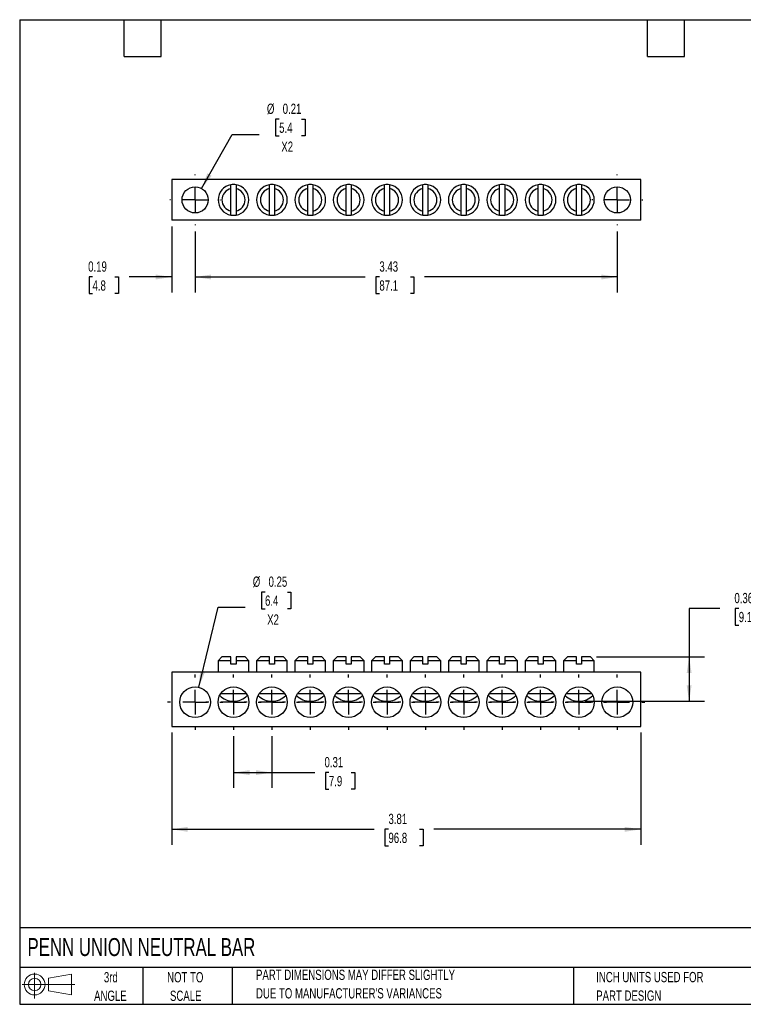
# Model space of a CAD drawing. Header units: inches. Extents: x 0.2 to 10.8, y 0.2 to 8.2.
# Tile 1 of 3: x 0.2 to 6.1, y 0.2 to 8.2. Entities that reach past the tile are written whole.
import ezdxf

# ---------------------------------------------------------------- set-up
doc = ezdxf.new("R2010")
doc.units = ezdxf.units.IN
doc.header["$MEASUREMENT"] = 0
doc.linetypes.add('CENTERX2', pattern=[0.8, 0.5, -0.1, 0.1, -0.1])
doc.layers.add('CENTER', color=40, linetype='CENTERX2')
doc.layers.add('SLD-DEFPOINTS', color=7, linetype='Continuous')
doc.layers.add('DIMENSIONS', color=140, linetype='Continuous', lineweight=25)
doc.layers.add('TEXT', color=140, linetype='Continuous', lineweight=25)
doc.styles.add('SLDTEXTSTYLE0', font='TXT', dxfattribs={"width": 0.7})
doc.dimstyles.new('SLDDIMSTYLE0', dxfattribs={"dimtxt": 0.084961, "dimasz": 0.13, "dimexe": 0, "dimexo": 0.0625, "dimgap": 0.02124, "dimtad": 0, "dimtih": 1, "dimtoh": 1, "dimrnd": 1e-09, "dimdsep": 46, "dimtxsty": 'SLDTEXTSTYLE0', "dimsah": 1, "dimcen": 0.09, "dimadec": 0, "dimazin": 2, "dimtfac": 1, "dimtofl": 0, "dimtmove": 0, "dimatfit": 3, "dimfxl": 0, "dimfrac": 2, "dimtolj": 1, "dimtzin": 12, "dimarcsym": 0})
doc.dimstyles.new('SLDDIMSTYLE1', dxfattribs={"dimtxt": 0.084961, "dimasz": 0.13, "dimexe": 0, "dimexo": 0.0625, "dimgap": 0.02124, "dimtad": 0, "dimtih": 1, "dimtoh": 1, "dimrnd": 1e-09, "dimzin": 12, "dimdsep": 46, "dimtxsty": 'SLDTEXTSTYLE0', "dimsah": 1, "dimcen": 0.09, "dimadec": 0, "dimazin": 3, "dimtfac": 1, "dimtofl": 0, "dimtmove": 0, "dimatfit": 3, "dimfxl": 0, "dimfrac": 2, "dimtolj": 1, "dimtzin": 12, "dimarcsym": 0})
doc.dimstyles.new('SLDDIMSTYLE2', dxfattribs={"dimtxt": 0.084961, "dimasz": 0.13, "dimexe": 0, "dimexo": 0.0625, "dimgap": 0.02124, "dimtad": 0, "dimtih": 1, "dimtoh": 1, "dimrnd": 1e-09, "dimdsep": 46, "dimtxsty": 'SLDTEXTSTYLE0', "dimsah": 1, "dimcen": 0, "dimadec": 0, "dimazin": 2, "dimtfac": 1, "dimtofl": 0, "dimtmove": 0, "dimatfit": 3, "dimfxl": 0, "dimfrac": 2, "dimtolj": 1, "dimtzin": 12, "dimarcsym": 0})
doc.dimstyles.new('SLDDIMSTYLE3', dxfattribs={"dimtxt": 0.084961, "dimasz": 0.13, "dimexe": 0, "dimexo": 0.0625, "dimgap": 0.02124, "dimtad": 0, "dimtih": 1, "dimtoh": 1, "dimrnd": 1e-09, "dimdsep": 46, "dimtxsty": 'SLDTEXTSTYLE0', "dimsah": 1, "dimcen": 0.09, "dimadec": 0, "dimazin": 2, "dimtfac": 1, "dimtmove": 0, "dimatfit": 0, "dimfxl": 0, "dimfrac": 2, "dimtolj": 1, "dimtzin": 12, "dimarcsym": 0})

# ---------------------------------------------------------------- blocks, each defined once
blk = doc.blocks.new('Block11')
at = {"color": 7, "linetype": 'Continuous', "lineweight": 18}
for p, q in [((0.1019, 0.2091), (0.1019, 0)), ((0.2157, 0.1641), (0.4006, 0.1981)), ((0.2157, 0.0628), (0.2157, 0.1641)), ((0.4006, 0.1981), (0.4006, 0.0288)), ((0, 0.1135), (0.4281, 0.1135)), ((0.2157, 0.0628), (0.4006, 0.0288))]:
    blk.add_line(p, q, dxfattribs=at)
for radius in [0.0846, 0.0506]:
    blk.add_circle((0.1019, 0.1135), radius, dxfattribs=at)
blk = doc.blocks.new('Block12')
at = {"layer": 'SLD-DEFPOINTS'}
blk.add_blockref('Block11', (0, 0), dxfattribs=at)
blk = doc.blocks.new('_D')
at = {"layer": 'DIMENSIONS'}
for p, q in [((1.9871, 2.4295), (1.9871, 2.0077)), ((2.2989, 2.4295), (2.2989, 2.0077)), ((1.9871, 2.1327), (2.2989, 2.1327)), ((2.2989, 2.1327), (2.6469, 2.1327)), ((2.762, 2.1327), (2.7335, 2.1327)), ((2.7335, 2.1327), (2.7335, 1.9977)), ((2.9438, 2.1327), (2.9723, 2.1327)), ((2.9723, 2.1327), (2.9723, 1.9977)), ((2.7335, 1.9977), (2.762, 1.9977)), ((2.9723, 1.9977), (2.9438, 1.9977))]:
    blk.add_line(p, q, dxfattribs=at)
for points in [[(1.9871, 2.1327), (2.1171, 2.1127), (2.1171, 2.1527)], [(2.2989, 2.1327), (2.1689, 2.1527), (2.1689, 2.1127)]]:
    blk.add_solid(points, dxfattribs=at)
at = {"layer": 'DIMENSIONS', "char_height": 0.08333, "attachment_point": 1, "style": 'SLDTEXTSTYLE0'}
for s, insert in [('0.31', (2.7267, 2.2592)), ('7.9', (2.762, 2.1051))]:
    blk.add_mtext(s, dxfattribs=dict(at, insert=insert))
blk = doc.blocks.new('_D_1')
at = {"layer": 'DIMENSIONS'}
for p, q in [((1.4851, 2.4577), (1.4851, 1.5467)), ((5.2953, 2.4577), (5.2953, 1.5467)), ((1.4851, 1.6717), (3.1309, 1.6717)), ((3.2461, 1.6717), (3.2175, 1.6717)), ((3.2175, 1.6717), (3.2175, 1.5367)), ((3.4985, 1.6717), (3.5271, 1.6717)), ((3.5271, 1.6717), (3.5271, 1.5367)), ((5.2953, 1.6717), (3.6136, 1.6717)), ((3.2175, 1.5367), (3.2461, 1.5367)), ((3.5271, 1.5367), (3.4985, 1.5367))]:
    blk.add_line(p, q, dxfattribs=at)
for points in [[(1.4851, 1.6717), (1.6151, 1.6517), (1.6151, 1.6917)], [(5.2953, 1.6717), (5.1653, 1.6917), (5.1653, 1.6517)]]:
    blk.add_solid(points, dxfattribs=at)
at = {"layer": 'DIMENSIONS', "char_height": 0.08333, "attachment_point": 1, "style": 'SLDTEXTSTYLE0'}
for s, insert in [('3.81', (3.2461, 1.7981)), ('96.8', (3.2461, 1.6441))]:
    blk.add_mtext(s, dxfattribs=dict(at, insert=insert))
blk = doc.blocks.new('_D_2')
at = {"layer": 'DIMENSIONS'}
for p, q in [((2.2431, 3.5991), (2.2146, 3.5991)), ((2.2146, 3.5991), (2.2146, 3.4641)), ((2.4249, 3.5991), (2.4535, 3.5991)), ((2.4535, 3.5991), (2.4535, 3.4641)), ((1.7047, 2.826), (1.8624, 3.4757)), ((1.8624, 3.4757), (2.0812, 3.4757)), ((2.2146, 3.4641), (2.2431, 3.4641)), ((2.4535, 3.4641), (2.4249, 3.4641))]:
    blk.add_line(p, q, dxfattribs=at)
blk.add_solid([(1.7047, 2.826), (1.7548, 2.9476), (1.716, 2.957)], dxfattribs=at)
at = {"layer": 'DIMENSIONS', "char_height": 0.08333, "attachment_point": 1, "style": 'SLDTEXTSTYLE0'}
for s, insert in [('%%c', (2.1437, 3.7255)), ('0.25', (2.2719, 3.7255)), ('6.4', (2.2431, 3.5715)), ('X2', (2.2607, 3.4174))]:
    blk.add_mtext(s, dxfattribs=dict(at, insert=insert))
blk = doc.blocks.new('_D_3')
at = {"layer": 'DIMENSIONS'}
for p, q in [((5.939, 3.4661), (5.689, 3.4661)), ((5.689, 3.4661), (5.689, 3.0724)), ((6.0922, 3.4661), (6.0636, 3.4661)), ((6.0636, 3.4661), (6.0636, 3.3311)), ((6.274, 3.4661), (6.3025, 3.4661)), ((6.3025, 3.4661), (6.3025, 3.3311)), ((6.0636, 3.3311), (6.0922, 3.3311)), ((6.3025, 3.3311), (6.274, 3.3311)), ((4.9371, 3.0724), (5.814, 3.0724)), ((5.689, 3.0724), (5.689, 2.7124)), ((4.8434, 2.7124), (5.814, 2.7124))]:
    blk.add_line(p, q, dxfattribs=at)
for points in [[(5.689, 3.0724), (5.669, 2.9424), (5.709, 2.9424)], [(5.689, 2.7124), (5.709, 2.8424), (5.669, 2.8424)]]:
    blk.add_solid(points, dxfattribs=at)
at = {"layer": 'DIMENSIONS', "char_height": 0.08333, "attachment_point": 1, "style": 'SLDTEXTSTYLE0'}
for s, insert in [('0.36', (6.0568, 3.5926)), ('9.1', (6.0922, 3.4385))]:
    blk.add_mtext(s, dxfattribs=dict(at, insert=insert))
blk = doc.blocks.new('SW_CENTERMARKSYMBOL_0')
at = {"layer": 'CENTER', "color": 0}
for p, q in [((0, 0.2), (0, 0.225)), ((0, 0), (0, 0.1)), ((-0.2, 0), (-0.225, 0)), ((0, 0), (-0.1, 0)), ((0, 0), (0, -0.1)), ((0, 0), (0.1, 0)), ((0.2, 0), (0.225, 0)), ((0, -0.2), (0, -0.225))]:
    blk.add_line(p, q, dxfattribs=at)
blk = doc.blocks.new('SW_CENTERMARKSYMBOL_1')
at = {"layer": 'CENTER', "color": 0}
for p, q in [((0, 0.2), (0, 0.225)), ((0, 0), (0, 0.1)), ((-0.2, 0), (-0.225, 0)), ((0, 0), (-0.1, 0)), ((0, 0), (0, -0.1)), ((0, 0), (0.1, 0)), ((0.2, 0), (0.225, 0)), ((0, -0.2), (0, -0.225))]:
    blk.add_line(p, q, dxfattribs=at)
blk = doc.blocks.new('SW_CENTERMARKSYMBOL_2')
at = {"layer": 'CENTER', "color": 0}
for p, q in [((0, 0.2), (0, 0.225)), ((0, 0), (0, 0.1)), ((-0.2, 0), (-0.225, 0)), ((0, 0), (-0.1, 0)), ((0, 0), (0, -0.1)), ((0, 0), (0.1, 0)), ((0.2, 0), (0.225, 0)), ((0, -0.2), (0, -0.225))]:
    blk.add_line(p, q, dxfattribs=at)
blk = doc.blocks.new('SW_CENTERMARKSYMBOL_3')
at = {"layer": 'CENTER', "color": 0}
for p, q in [((0, 0.2), (0, 0.225)), ((0, 0), (0, 0.1)), ((-0.2, 0), (-0.225, 0)), ((0, 0), (-0.1, 0)), ((0, 0), (0, -0.1)), ((0, 0), (0.1, 0)), ((0.2, 0), (0.225, 0)), ((0, -0.2), (0, -0.225))]:
    blk.add_line(p, q, dxfattribs=at)
blk = doc.blocks.new('SW_CENTERMARKSYMBOL_4')
at = {"layer": 'CENTER', "color": 0}
for p, q in [((0, 0.2), (0, 0.225)), ((0, 0), (0, 0.1)), ((-0.2, 0), (-0.225, 0)), ((0, 0), (-0.1, 0)), ((0, 0), (0, -0.1)), ((0, 0), (0.1, 0)), ((0.2, 0), (0.225, 0)), ((0, -0.2), (0, -0.225))]:
    blk.add_line(p, q, dxfattribs=at)
blk = doc.blocks.new('SW_CENTERMARKSYMBOL_5')
at = {"layer": 'CENTER', "color": 0}
for p, q in [((0, 0.2), (0, 0.225)), ((0, 0), (0, 0.1)), ((-0.2, 0), (-0.225, 0)), ((0, 0), (-0.1, 0)), ((0, 0), (0, -0.1)), ((0, 0), (0.1, 0)), ((0.2, 0), (0.225, 0)), ((0, -0.2), (0, -0.225))]:
    blk.add_line(p, q, dxfattribs=at)
blk = doc.blocks.new('SW_CENTERMARKSYMBOL_6')
at = {"layer": 'CENTER', "color": 0}
for p, q in [((0, 0.2), (0, 0.225)), ((0, 0), (0, 0.1)), ((-0.2, 0), (-0.225, 0)), ((0, 0), (-0.1, 0)), ((0, 0), (0, -0.1)), ((0, 0), (0.1, 0)), ((0.2, 0), (0.225, 0)), ((0, -0.2), (0, -0.225))]:
    blk.add_line(p, q, dxfattribs=at)
blk = doc.blocks.new('SW_CENTERMARKSYMBOL_7')
at = {"layer": 'CENTER', "color": 0}
for p, q in [((0, 0.2), (0, 0.225)), ((0, 0), (0, 0.1)), ((-0.2, 0), (-0.225, 0)), ((0, 0), (-0.1, 0)), ((0, 0), (0, -0.1)), ((0, 0), (0.1, 0)), ((0.2, 0), (0.225, 0)), ((0, -0.2), (0, -0.225))]:
    blk.add_line(p, q, dxfattribs=at)
blk = doc.blocks.new('SW_CENTERMARKSYMBOL_8')
at = {"layer": 'CENTER', "color": 0}
for p, q in [((0, 0.2), (0, 0.225)), ((0, 0), (0, 0.1)), ((-0.2, 0), (-0.225, 0)), ((0, 0), (-0.1, 0)), ((0, 0), (0, -0.1)), ((0, 0), (0.1, 0)), ((0.2, 0), (0.225, 0)), ((0, -0.2), (0, -0.225))]:
    blk.add_line(p, q, dxfattribs=at)
blk = doc.blocks.new('SW_CENTERMARKSYMBOL_9')
at = {"layer": 'CENTER', "color": 0}
for p, q in [((0, 0.2), (0, 0.225)), ((0, 0), (0, 0.1)), ((-0.2, 0), (-0.225, 0)), ((0, 0), (-0.1, 0)), ((0, 0), (0, -0.1)), ((0, 0), (0.1, 0)), ((0.2, 0), (0.225, 0)), ((0, -0.2), (0, -0.225))]:
    blk.add_line(p, q, dxfattribs=at)
blk = doc.blocks.new('SW_CENTERMARKSYMBOL_10')
at = {"layer": 'CENTER', "color": 0}
for p, q in [((0, 0.2), (0, 0.225)), ((0, 0), (0, 0.1)), ((-0.2, 0), (-0.225, 0)), ((0, 0), (-0.1, 0)), ((0, 0), (0, -0.1)), ((0, 0), (0.1, 0)), ((0.2, 0), (0.225, 0)), ((0, -0.2), (0, -0.225))]:
    blk.add_line(p, q, dxfattribs=at)
blk = doc.blocks.new('SW_CENTERMARKSYMBOL_11')
at = {"layer": 'CENTER', "color": 0}
for p, q in [((0, 0.2), (0, 0.225)), ((0, 0), (0, 0.1)), ((-0.2, 0), (-0.225, 0)), ((0, 0), (-0.1, 0)), ((0, 0), (0, -0.1)), ((0, 0), (0.1, 0)), ((0.2, 0), (0.225, 0)), ((0, -0.2), (0, -0.225))]:
    blk.add_line(p, q, dxfattribs=at)
blk = doc.blocks.new('_D_6')
at = {"layer": 'DIMENSIONS'}
for p, q in [((1.6753, 6.5294), (1.6753, 6.0344)), ((5.1052, 6.5294), (5.1052, 6.0344)), ((1.6753, 6.1594), (3.0573, 6.1594)), ((3.1724, 6.1594), (3.1439, 6.1594)), ((3.1439, 6.1594), (3.1439, 6.0244)), ((3.4249, 6.1594), (3.4534, 6.1594)), ((3.4534, 6.1594), (3.4534, 6.0244)), ((5.1052, 6.1594), (3.54, 6.1594)), ((3.1439, 6.0244), (3.1724, 6.0244)), ((3.4534, 6.0244), (3.4249, 6.0244))]:
    blk.add_line(p, q, dxfattribs=at)
for points in [[(1.6753, 6.1594), (1.8053, 6.1394), (1.8053, 6.1794)], [(5.1052, 6.1594), (4.9752, 6.1794), (4.9752, 6.1394)]]:
    blk.add_solid(points, dxfattribs=at)
at = {"layer": 'DIMENSIONS', "char_height": 0.08333, "attachment_point": 1, "style": 'SLDTEXTSTYLE0'}
for s, insert in [('3.43', (3.1724, 6.2859)), ('87.1', (3.1724, 6.1318))]:
    blk.add_mtext(s, dxfattribs=dict(at, insert=insert))
blk = doc.blocks.new('_D_7')
at = {"layer": 'DIMENSIONS'}
for p, q in [((1.4851, 6.5706), (1.4851, 6.0344)), ((1.6753, 6.5294), (1.6753, 6.0344)), ((0.8417, 6.1594), (0.8132, 6.1594)), ((0.8132, 6.1594), (0.8132, 6.0244)), ((1.0235, 6.1594), (1.052, 6.1594)), ((1.052, 6.1594), (1.052, 6.0244)), ((1.4851, 6.1594), (1.1386, 6.1594)), ((1.6753, 6.1594), (1.9253, 6.1594)), ((0.8132, 6.0244), (0.8417, 6.0244)), ((1.052, 6.0244), (1.0235, 6.0244))]:
    blk.add_line(p, q, dxfattribs=at)
for points in [[(1.4851, 6.1594), (1.3551, 6.1794), (1.3551, 6.1394)], [(1.6753, 6.1594), (1.8053, 6.1394), (1.8053, 6.1794)]]:
    blk.add_solid(points, dxfattribs=at)
at = {"layer": 'DIMENSIONS', "char_height": 0.08333, "attachment_point": 1, "style": 'SLDTEXTSTYLE0'}
for s, insert in [('0.19', (0.8064, 6.2859)), ('4.8', (0.8417, 6.1318))]:
    blk.add_mtext(s, dxfattribs=dict(at, insert=insert))
blk = doc.blocks.new('_D_8')
at = {"layer": 'DIMENSIONS'}
for p, q in [((2.3581, 7.4416), (2.3295, 7.4416)), ((2.3295, 7.4416), (2.3295, 7.3065)), ((2.5399, 7.4416), (2.5684, 7.4416)), ((2.5684, 7.4416), (2.5684, 7.3065)), ((1.7278, 6.8786), (1.9773, 7.3182)), ((1.9773, 7.3182), (2.1961, 7.3182)), ((2.3295, 7.3065), (2.3581, 7.3065)), ((2.5684, 7.3065), (2.5399, 7.3065))]:
    blk.add_line(p, q, dxfattribs=at)
blk.add_solid([(1.7278, 6.8786), (1.8094, 6.9817), (1.7746, 7.0015)], dxfattribs=at)
at = {"layer": 'DIMENSIONS', "char_height": 0.08333, "attachment_point": 1, "style": 'SLDTEXTSTYLE0'}
for s, insert in [('%%c', (2.2586, 7.568)), ('0.21', (2.3869, 7.568)), ('5.4', (2.3581, 7.4139)), ('X2', (2.3756, 7.2599))]:
    blk.add_mtext(s, dxfattribs=dict(at, insert=insert))
blk = doc.blocks.new('SW_CENTERMARKSYMBOL_12')
at = {"layer": 'CENTER', "color": 0}
for p, q in [((0, 0.2), (0, 0.2065)), ((0, 0), (0, 0.1)), ((-0.2, 0), (-0.2065, 0)), ((0, 0), (-0.1, 0)), ((0, 0), (0, -0.1)), ((0, 0), (0.1, 0)), ((0.2, 0), (0.2065, 0)), ((0, -0.2), (0, -0.2065))]:
    blk.add_line(p, q, dxfattribs=at)
blk = doc.blocks.new('SW_CENTERMARKSYMBOL_13')
at = {"layer": 'CENTER', "color": 0}
for p, q in [((0, 0.2), (0, 0.2065)), ((0, 0), (0, 0.1)), ((-0.2, 0), (-0.2065, 0)), ((0, 0), (-0.1, 0)), ((0, 0), (0, -0.1)), ((0, 0), (0.1, 0)), ((0.2, 0), (0.2065, 0)), ((0, -0.2), (0, -0.2065))]:
    blk.add_line(p, q, dxfattribs=at)

msp = doc.modelspace()

# ---------------------------------------------------------------- linework, layer by layer
for p, q in [((5.2953, 6.9513), (1.4851, 6.9513)), ((1.4851, 6.9513), (1.4851, 6.6206)), ((5.2953, 6.6206), (5.2953, 6.9513)), ((1.9666, 6.6945), (1.9666, 6.8774)), ((2.0076, 6.8774), (2.0076, 6.6945)), ((2.2784, 6.6945), (2.2784, 6.8774)), ((2.3194, 6.8774), (2.3194, 6.6945)), ((2.5902, 6.6945), (2.5902, 6.8774)), ((2.6312, 6.8774), (2.6312, 6.6945)), ((2.902, 6.6945), (2.902, 6.8774)), ((2.943, 6.8774), (2.943, 6.6945)), ((3.2138, 6.6945), (3.2138, 6.8774)), ((3.2548, 6.8774), (3.2548, 6.6945)), ((3.5256, 6.6945), (3.5256, 6.8774)), ((3.5666, 6.8774), (3.5666, 6.6945)), ((3.8374, 6.6945), (3.8374, 6.8774)), ((3.8784, 6.8774), (3.8784, 6.6945)), ((4.1492, 6.6945), (4.1492, 6.8774)), ((4.1902, 6.8774), (4.1902, 6.6945)), ((4.4611, 6.6945), (4.4611, 6.8774)), ((4.5021, 6.8774), (4.5021, 6.6945)), ((4.7729, 6.6945), (4.7729, 6.8774)), ((4.8139, 6.8774), (4.8139, 6.6945)), ((5.2953, 6.6206), (1.4851, 6.6206)), ((1.8933, 3.0724), (1.8621, 3.0412)), ((1.8621, 3.0412), (1.8621, 2.9474)), ((1.9666, 3.0412), (1.8621, 3.0412)), ((1.9666, 3.0724), (1.8933, 3.0724)), ((1.9666, 3.0144), (1.9666, 3.0412)), ((2.0808, 3.0724), (2.0076, 3.0724)), ((2.0076, 3.0412), (2.0076, 3.0144)), ((2.1121, 3.0412), (2.0076, 3.0412)), ((2.1121, 3.0412), (2.0808, 3.0724)), ((2.1121, 2.9474), (2.1121, 3.0412)), ((2.2051, 3.0724), (2.1739, 3.0412)), ((2.1739, 3.0412), (2.1739, 2.9474)), ((2.2784, 3.0412), (2.1739, 3.0412)), ((2.2784, 3.0724), (2.2051, 3.0724)), ((2.2784, 3.0144), (2.2784, 3.0412)), ((2.3926, 3.0724), (2.3194, 3.0724)), ((2.3194, 3.0412), (2.3194, 3.0144)), ((2.4239, 3.0412), (2.3194, 3.0412)), ((2.4239, 3.0412), (2.3926, 3.0724)), ((2.4239, 2.9474), (2.4239, 3.0412)), ((2.5169, 3.0724), (2.4857, 3.0412)), ((2.4857, 3.0412), (2.4857, 2.9474)), ((2.5902, 3.0412), (2.4857, 3.0412)), ((2.5902, 3.0724), (2.5169, 3.0724)), ((2.5902, 3.0144), (2.5902, 3.0412)), ((2.7044, 3.0724), (2.6312, 3.0724)), ((2.6312, 3.0412), (2.6312, 3.0144)), ((2.7357, 3.0412), (2.6312, 3.0412)), ((2.7357, 3.0412), (2.7044, 3.0724)), ((2.7357, 2.9474), (2.7357, 3.0412)), ((2.8288, 3.0724), (2.7975, 3.0412)), ((2.7975, 3.0412), (2.7975, 2.9474)), ((2.902, 3.0412), (2.7975, 3.0412)), ((2.902, 3.0724), (2.8288, 3.0724)), ((2.902, 3.0144), (2.902, 3.0412)), ((3.0163, 3.0724), (2.943, 3.0724)), ((2.943, 3.0412), (2.943, 3.0144)), ((3.0475, 3.0412), (2.943, 3.0412)), ((3.0475, 3.0412), (3.0163, 3.0724)), ((3.0475, 2.9474), (3.0475, 3.0412)), ((3.1406, 3.0724), (3.1093, 3.0412)), ((3.1093, 3.0412), (3.1093, 2.9474)), ((3.2138, 3.0412), (3.1093, 3.0412)), ((3.2138, 3.0724), (3.1406, 3.0724)), ((3.2138, 3.0144), (3.2138, 3.0412)), ((3.3281, 3.0724), (3.2548, 3.0724)), ((3.2548, 3.0412), (3.2548, 3.0144)), ((3.3593, 3.0412), (3.2548, 3.0412)), ((3.3593, 3.0412), (3.3281, 3.0724)), ((3.3593, 2.9474), (3.3593, 3.0412)), ((3.4524, 3.0724), (3.4211, 3.0412)), ((3.4211, 3.0412), (3.4211, 2.9474)), ((3.5256, 3.0412), (3.4211, 3.0412)), ((3.5256, 3.0724), (3.4524, 3.0724)), ((3.5256, 3.0144), (3.5256, 3.0412)), ((3.6399, 3.0724), (3.5666, 3.0724)), ((3.5666, 3.0412), (3.5666, 3.0144)), ((3.6711, 3.0412), (3.5666, 3.0412)), ((3.6711, 3.0412), (3.6399, 3.0724)), ((3.6711, 2.9474), (3.6711, 3.0412)), ((3.7642, 3.0724), (3.7329, 3.0412)), ((3.7329, 3.0412), (3.7329, 2.9474)), ((3.8374, 3.0412), (3.7329, 3.0412)), ((3.8374, 3.0724), (3.7642, 3.0724)), ((3.8374, 3.0144), (3.8374, 3.0412)), ((3.9517, 3.0724), (3.8784, 3.0724)), ((3.8784, 3.0412), (3.8784, 3.0144)), ((3.9829, 3.0412), (3.8784, 3.0412)), ((3.9829, 3.0412), (3.9517, 3.0724)), ((3.9829, 2.9474), (3.9829, 3.0412)), ((4.076, 3.0724), (4.0447, 3.0412)), ((4.0447, 3.0412), (4.0447, 2.9474)), ((4.1492, 3.0412), (4.0447, 3.0412)), ((4.1492, 3.0724), (4.076, 3.0724)), ((4.1492, 3.0144), (4.1492, 3.0412)), ((4.2635, 3.0724), (4.1902, 3.0724)), ((4.1902, 3.0412), (4.1902, 3.0144)), ((4.2947, 3.0412), (4.1902, 3.0412)), ((4.2947, 3.0412), (4.2635, 3.0724)), ((4.2947, 2.9474), (4.2947, 3.0412)), ((4.3878, 3.0724), (4.3566, 3.0412)), ((4.3566, 3.0412), (4.3566, 2.9474)), ((4.4611, 3.0412), (4.3566, 3.0412)), ((4.4611, 3.0724), (4.3878, 3.0724)), ((4.4611, 3.0144), (4.4611, 3.0412)), ((4.5753, 3.0724), (4.5021, 3.0724)), ((4.5021, 3.0412), (4.5021, 3.0144)), ((4.6066, 3.0412), (4.5021, 3.0412)), ((4.6066, 3.0412), (4.5753, 3.0724)), ((4.6066, 2.9474), (4.6066, 3.0412)), ((4.6996, 3.0724), (4.6684, 3.0412)), ((4.6684, 3.0412), (4.6684, 2.9474)), ((4.7729, 3.0412), (4.6684, 3.0412)), ((4.7729, 3.0724), (4.6996, 3.0724)), ((4.7729, 3.0144), (4.7729, 3.0412)), ((4.8871, 3.0724), (4.8139, 3.0724)), ((4.8139, 3.0412), (4.8139, 3.0144)), ((4.9184, 3.0412), (4.8139, 3.0412)), ((4.9184, 3.0412), (4.8871, 3.0724)), ((4.9184, 2.9474), (4.9184, 3.0412)), ((2.0076, 3.0144), (1.9666, 3.0144)), ((2.3194, 3.0144), (2.2784, 3.0144)), ((2.6312, 3.0144), (2.5902, 3.0144)), ((2.943, 3.0144), (2.902, 3.0144)), ((3.2548, 3.0144), (3.2138, 3.0144)), ((3.5666, 3.0144), (3.5256, 3.0144)), ((3.8784, 3.0144), (3.8374, 3.0144)), ((4.1902, 3.0144), (4.1492, 3.0144)), ((4.5021, 3.0144), (4.4611, 3.0144)), ((4.8139, 3.0144), (4.7729, 3.0144)), ((5.2953, 2.9474), (1.4851, 2.9474)), ((1.4851, 2.9474), (1.4851, 2.5077)), ((5.2953, 2.5077), (5.2953, 2.9474)), ((1.8835, 2.7744), (2.0907, 2.7744)), ((2.1953, 2.7744), (2.4025, 2.7744)), ((2.5071, 2.7744), (2.7143, 2.7744)), ((2.8189, 2.7744), (3.0261, 2.7744)), ((3.1307, 2.7744), (3.3379, 2.7744)), ((3.4425, 2.7744), (3.6497, 2.7744)), ((3.7543, 2.7744), (3.9615, 2.7744)), ((4.0661, 2.7744), (4.2734, 2.7744)), ((4.3779, 2.7744), (4.5852, 2.7744)), ((4.6897, 2.7744), (4.897, 2.7744)), ((1.4851, 2.5077), (5.2953, 2.5077))]:
    msp.add_line(p, q)
for centre, radius in [((1.6753, 6.7859), 0.1065), ((5.1052, 6.7859), 0.1065), ((1.6753, 2.7045), 0.125), ((1.9871, 2.7045), 0.125), ((2.2989, 2.7045), 0.125), ((2.6107, 2.7045), 0.125), ((2.9225, 2.7045), 0.125), ((3.2343, 2.7045), 0.125), ((3.5461, 2.7045), 0.125), ((3.8579, 2.7045), 0.125), ((4.1697, 2.7045), 0.125), ((4.4816, 2.7045), 0.125), ((4.7934, 2.7045), 0.125), ((5.1052, 2.7045), 0.125)]:
    msp.add_circle(centre, radius)
for centre, radius, start, end in [((1.9871, 6.7859), 0.125, 99.43915, 260.56085), ((1.9871, 6.7859), 0.125, 80.56085, 99.43915), ((1.9871, 6.7859), 0.125, 279.43915, 80.56085), ((2.2989, 6.7859), 0.125, 99.43915, 260.56085), ((2.2989, 6.7859), 0.125, 80.56085, 99.43915), ((2.2989, 6.7859), 0.125, 279.43915, 80.56085), ((2.6107, 6.7859), 0.125, 99.43915, 260.56085), ((2.6107, 6.7859), 0.125, 80.56085, 99.43915), ((2.6107, 6.7859), 0.125, 279.43915, 80.56085), ((2.9225, 6.7859), 0.125, 99.43915, 260.56085), ((2.9225, 6.7859), 0.125, 80.56085, 99.43915), ((2.9225, 6.7859), 0.125, 279.43915, 80.56085), ((3.2343, 6.7859), 0.125, 99.43915, 260.56085), ((3.2343, 6.7859), 0.125, 80.56085, 99.43915), ((3.2343, 6.7859), 0.125, 279.43915, 80.56085), ((3.5461, 6.7859), 0.125, 99.43915, 260.56085), ((3.5461, 6.7859), 0.125, 80.56085, 99.43915), ((3.5461, 6.7859), 0.125, 279.43915, 80.56085), ((3.8579, 6.7859), 0.125, 99.43915, 260.56085), ((3.8579, 6.7859), 0.125, 80.56085, 99.43915), ((3.8579, 6.7859), 0.125, 279.43915, 80.56085), ((4.1697, 6.7859), 0.125, 99.43915, 260.56085), ((4.1697, 6.7859), 0.125, 80.56085, 99.43915), ((4.1697, 6.7859), 0.125, 279.43915, 80.56085), ((4.4816, 6.7859), 0.125, 99.43915, 260.56085), ((4.4816, 6.7859), 0.125, 80.56085, 99.43915), ((4.4816, 6.7859), 0.125, 279.43915, 80.56085), ((4.7934, 6.7859), 0.125, 99.43915, 260.56085), ((4.7934, 6.7859), 0.125, 80.56085, 99.43915), ((4.7934, 6.7859), 0.125, 279.43915, 80.56085), ((1.9871, 6.7859), 0.0937, 102.63073, 257.36927), ((1.9871, 6.7859), 0.0937, 282.63073, 77.36927), ((2.2989, 6.7859), 0.0937, 102.63073, 257.36927), ((2.2989, 6.7859), 0.0937, 282.63073, 77.36927), ((2.6107, 6.7859), 0.0937, 102.63073, 257.36927), ((2.6107, 6.7859), 0.0937, 282.63073, 77.36927), ((2.9225, 6.7859), 0.0937, 102.63073, 257.36927), ((2.9225, 6.7859), 0.0937, 282.63073, 77.36927), ((3.2343, 6.7859), 0.0937, 102.63073, 257.36927), ((3.2343, 6.7859), 0.0937, 282.63073, 77.36927), ((3.5461, 6.7859), 0.0937, 102.63073, 257.36927), ((3.5461, 6.7859), 0.0937, 282.63073, 77.36927), ((3.8579, 6.7859), 0.0937, 102.63073, 257.36927), ((3.8579, 6.7859), 0.0937, 282.63073, 77.36927), ((4.1697, 6.7859), 0.0937, 102.63073, 257.36927), ((4.1697, 6.7859), 0.0937, 282.63073, 77.36927), ((4.4816, 6.7859), 0.0937, 102.63073, 257.36927), ((4.4816, 6.7859), 0.0937, 282.63073, 77.36927), ((4.7934, 6.7859), 0.0937, 102.63073, 257.36927), ((4.7934, 6.7859), 0.0937, 282.63073, 77.36927), ((1.9871, 6.7859), 0.125, 260.56085, 279.43915), ((2.2989, 6.7859), 0.125, 260.56085, 279.43915), ((2.6107, 6.7859), 0.125, 260.56085, 279.43915), ((2.9225, 6.7859), 0.125, 260.56085, 279.43915), ((3.2343, 6.7859), 0.125, 260.56085, 279.43915), ((3.5461, 6.7859), 0.125, 260.56085, 279.43915), ((3.8579, 6.7859), 0.125, 260.56085, 279.43915), ((4.1697, 6.7859), 0.125, 260.56085, 279.43915), ((4.4816, 6.7859), 0.125, 260.56085, 279.43915), ((4.7934, 6.7859), 0.125, 260.56085, 279.43915), ((1.9871, 2.8694), 0.157, 224.38435, 315.61565), ((2.2989, 2.8694), 0.157, 224.38435, 315.61565), ((2.6107, 2.8694), 0.157, 224.38435, 315.61565), ((2.9225, 2.8694), 0.157, 224.38435, 315.61565), ((3.2343, 2.8694), 0.157, 224.38435, 315.61565), ((3.5461, 2.8694), 0.157, 224.38435, 315.61565), ((3.8579, 2.8694), 0.157, 224.38435, 315.61565), ((4.1697, 2.8694), 0.157, 224.38435, 315.61565), ((4.4816, 2.8694), 0.157, 224.38435, 315.61565), ((4.7934, 2.8694), 0.157, 224.38435, 315.61565)]:
    msp.add_arc(centre, radius, start, end)
for points in [[(1.9666, 6.8774), (1.9666, 6.8881), (1.9666, 6.8987), (1.9666, 6.9092)], [(2.0076, 6.9092), (2.0076, 6.8987), (2.0076, 6.8881), (2.0076, 6.8774)], [(2.2784, 6.8774), (2.2784, 6.8881), (2.2784, 6.8987), (2.2784, 6.9092)], [(2.3194, 6.9092), (2.3194, 6.8987), (2.3194, 6.8881), (2.3194, 6.8774)], [(2.5902, 6.8774), (2.5902, 6.8881), (2.5902, 6.8987), (2.5902, 6.9092)], [(2.6312, 6.9092), (2.6312, 6.8987), (2.6312, 6.8881), (2.6312, 6.8774)], [(2.902, 6.8774), (2.902, 6.8881), (2.902, 6.8987), (2.902, 6.9092)], [(2.943, 6.9092), (2.943, 6.8987), (2.943, 6.8881), (2.943, 6.8774)], [(3.2138, 6.8774), (3.2138, 6.8881), (3.2138, 6.8987), (3.2138, 6.9092)], [(3.2548, 6.9092), (3.2548, 6.8987), (3.2548, 6.8881), (3.2548, 6.8774)], [(3.5256, 6.8774), (3.5256, 6.8881), (3.5256, 6.8987), (3.5256, 6.9092)], [(3.5666, 6.9092), (3.5666, 6.8987), (3.5666, 6.8881), (3.5666, 6.8774)], [(3.8374, 6.8774), (3.8374, 6.8881), (3.8374, 6.8987), (3.8374, 6.9092)], [(3.8784, 6.9092), (3.8784, 6.8987), (3.8784, 6.8881), (3.8784, 6.8774)], [(4.1492, 6.8774), (4.1492, 6.8881), (4.1492, 6.8987), (4.1492, 6.9092)], [(4.1902, 6.9092), (4.1902, 6.8987), (4.1902, 6.8881), (4.1902, 6.8774)], [(4.4611, 6.8774), (4.4611, 6.8881), (4.4611, 6.8987), (4.4611, 6.9092)], [(4.5021, 6.9092), (4.5021, 6.8987), (4.5021, 6.8881), (4.5021, 6.8774)], [(4.7729, 6.8774), (4.7729, 6.8881), (4.7729, 6.8987), (4.7729, 6.9092)], [(4.8139, 6.9092), (4.8139, 6.8987), (4.8139, 6.8881), (4.8139, 6.8774)], [(1.9666, 6.6626), (1.9666, 6.6732), (1.9666, 6.6838), (1.9666, 6.6945)], [(2.0076, 6.6945), (2.0076, 6.6838), (2.0076, 6.6732), (2.0076, 6.6626)], [(2.2784, 6.6626), (2.2784, 6.6732), (2.2784, 6.6838), (2.2784, 6.6945)], [(2.3194, 6.6945), (2.3194, 6.6838), (2.3194, 6.6732), (2.3194, 6.6626)], [(2.5902, 6.6626), (2.5902, 6.6732), (2.5902, 6.6838), (2.5902, 6.6945)], [(2.6312, 6.6945), (2.6312, 6.6838), (2.6312, 6.6732), (2.6312, 6.6626)], [(2.902, 6.6626), (2.902, 6.6732), (2.902, 6.6838), (2.902, 6.6945)], [(2.943, 6.6945), (2.943, 6.6838), (2.943, 6.6732), (2.943, 6.6626)], [(3.2138, 6.6626), (3.2138, 6.6732), (3.2138, 6.6838), (3.2138, 6.6945)], [(3.2548, 6.6945), (3.2548, 6.6838), (3.2548, 6.6732), (3.2548, 6.6626)], [(3.5256, 6.6626), (3.5256, 6.6732), (3.5256, 6.6838), (3.5256, 6.6945)], [(3.5666, 6.6945), (3.5666, 6.6838), (3.5666, 6.6732), (3.5666, 6.6626)], [(3.8374, 6.6626), (3.8374, 6.6732), (3.8374, 6.6838), (3.8374, 6.6945)], [(3.8784, 6.6945), (3.8784, 6.6838), (3.8784, 6.6732), (3.8784, 6.6626)], [(4.1492, 6.6626), (4.1492, 6.6732), (4.1492, 6.6838), (4.1492, 6.6945)], [(4.1902, 6.6945), (4.1902, 6.6838), (4.1902, 6.6732), (4.1902, 6.6626)], [(4.4611, 6.6626), (4.4611, 6.6732), (4.4611, 6.6838), (4.4611, 6.6945)], [(4.5021, 6.6945), (4.5021, 6.6838), (4.5021, 6.6732), (4.5021, 6.6626)], [(4.7729, 6.6626), (4.7729, 6.6732), (4.7729, 6.6838), (4.7729, 6.6945)], [(4.8139, 6.6945), (4.8139, 6.6838), (4.8139, 6.6732), (4.8139, 6.6626)], [(1.9666, 3.0412), (1.9666, 3.0516), (1.9666, 3.062), (1.9666, 3.0724)], [(2.0076, 3.0724), (2.0076, 3.062), (2.0076, 3.0516), (2.0076, 3.0412)], [(2.2784, 3.0412), (2.2784, 3.0516), (2.2784, 3.062), (2.2784, 3.0724)], [(2.3194, 3.0724), (2.3194, 3.062), (2.3194, 3.0516), (2.3194, 3.0412)], [(2.5902, 3.0412), (2.5902, 3.0516), (2.5902, 3.062), (2.5902, 3.0724)], [(2.6312, 3.0724), (2.6312, 3.062), (2.6312, 3.0516), (2.6312, 3.0412)], [(2.902, 3.0412), (2.902, 3.0516), (2.902, 3.062), (2.902, 3.0724)], [(2.943, 3.0724), (2.943, 3.062), (2.943, 3.0516), (2.943, 3.0412)], [(3.2138, 3.0412), (3.2138, 3.0516), (3.2138, 3.062), (3.2138, 3.0724)], [(3.2548, 3.0724), (3.2548, 3.062), (3.2548, 3.0516), (3.2548, 3.0412)], [(3.5256, 3.0412), (3.5256, 3.0516), (3.5256, 3.062), (3.5256, 3.0724)], [(3.5666, 3.0724), (3.5666, 3.062), (3.5666, 3.0516), (3.5666, 3.0412)], [(3.8374, 3.0412), (3.8374, 3.0516), (3.8374, 3.062), (3.8374, 3.0724)], [(3.8784, 3.0724), (3.8784, 3.062), (3.8784, 3.0516), (3.8784, 3.0412)], [(4.1492, 3.0412), (4.1492, 3.0516), (4.1492, 3.062), (4.1492, 3.0724)], [(4.1902, 3.0724), (4.1902, 3.062), (4.1902, 3.0516), (4.1902, 3.0412)], [(4.4611, 3.0412), (4.4611, 3.0516), (4.4611, 3.062), (4.4611, 3.0724)], [(4.5021, 3.0724), (4.5021, 3.062), (4.5021, 3.0516), (4.5021, 3.0412)], [(4.7729, 3.0412), (4.7729, 3.0516), (4.7729, 3.062), (4.7729, 3.0724)], [(4.8139, 3.0724), (4.8139, 3.062), (4.8139, 3.0516), (4.8139, 3.0412)]]:
    msp.add_open_spline(points, degree=3)
at = {"layer": 'TEXT'}
for p, q in [((0.25, 8.25), (10.75, 8.25)), ((0.25, 8.25), (0.25, 0.25)), ((1.1, 7.95), (1.1, 8.25)), ((1.4, 7.95), (1.4, 8.25)), ((5.35, 7.95), (5.35, 8.25)), ((5.65, 7.95), (5.65, 8.25)), ((1.1, 7.95), (1.4, 7.95)), ((5.35, 7.95), (5.65, 7.95)), ((10.75, 0.8711), (0.25, 0.8711)), ((10.75, 0.55), (0.25, 0.55)), ((1.25, 0.55), (1.25, 0.25)), ((1.9768, 0.55), (1.9768, 0.25)), ((4.7499, 0.55), (4.7499, 0.25)), ((0.25, 0.25), (10.75, 0.25))]:
    msp.add_line(p, q, dxfattribs=at)

# ---------------------------------------------------------------- block references
at = {"layer": 'CENTER'}
for name, p in [('SW_CENTERMARKSYMBOL_12', (1.6753, 6.7859)), ('SW_CENTERMARKSYMBOL_13', (5.1052, 6.7859)), ('SW_CENTERMARKSYMBOL_1', (1.6753, 2.7045)), ('SW_CENTERMARKSYMBOL_0', (1.9871, 2.7045)), ('SW_CENTERMARKSYMBOL_2', (2.2989, 2.7045)), ('SW_CENTERMARKSYMBOL_3', (2.6107, 2.7045)), ('SW_CENTERMARKSYMBOL_4', (2.9225, 2.7045)), ('SW_CENTERMARKSYMBOL_5', (3.2343, 2.7045)), ('SW_CENTERMARKSYMBOL_6', (3.5461, 2.7045)), ('SW_CENTERMARKSYMBOL_7', (3.8579, 2.7045)), ('SW_CENTERMARKSYMBOL_8', (4.1697, 2.7045)), ('SW_CENTERMARKSYMBOL_9', (4.4816, 2.7045)), ('SW_CENTERMARKSYMBOL_10', (4.7934, 2.7045)), ('SW_CENTERMARKSYMBOL_11', (5.1052, 2.7045))]:
    msp.add_blockref(name, p, dxfattribs=at)
at = {"layer": 'SLD-DEFPOINTS'}
msp.add_blockref('Block12', (0.2692, 0.2974), dxfattribs=at)

# ---------------------------------------------------------------- texts
at = {"layer": 'TEXT', "style": 'SLDTEXTSTYLE0'}
for s, insert, char_height, attachment_point in [('PENN UNION NEUTRAL BAR', (0.3136, 0.7881), 0.145833, 1), ('3rd', (0.9906, 0.5117), 0.08333, 2), ('NOT TO', (1.5951, 0.5117), 0.08333, 2), ('PART DIMENSIONS MAY DIFFER SLIGHTLY', (2.1701, 0.5315), 0.083333, 1), ('INCH UNITS USED FOR', (4.9342, 0.5129), 0.083333, 1), ('ANGLE', (0.9868, 0.3612), 0.08333, 2), ('SCALE', (1.5989, 0.3612), 0.08333, 2), ("DUE TO MANUFACTURER'S VARIANCES", (2.1701, 0.381), 0.083333, 1), ('PART DESIGN', (4.9342, 0.3624), 0.083333, 1)]:
    msp.add_mtext(s, dxfattribs=dict(at, insert=insert, char_height=char_height, attachment_point=attachment_point))

# ---------------------------------------------------------------- dimensions: what is measured, and where the dimension line sits
at = {"layer": 'DIMENSIONS'}
for p1, p2, picture, middle in [((1.6227, 6.6933), (1.7278, 6.8786), '_D_8', (2.449, 7.3621)), ((1.6458, 2.583), (1.7047, 2.826), '_D_2', (2.334, 3.5196))]:
    dim = msp.add_diameter_dim_2p(p1=p1, p2=p2, text='<>\\PX2', dimstyle='SLDDIMSTYLE2', dxfattribs=at)
    dim.commit()
    dim.dimension.update_dxf_attribs({"geometry": picture, "text_midpoint": middle, "dimtype": 163})
for base, p1, p2, dimstyle, picture, middle in [((1.4851, 6.1594), (1.6753, 6.5794), (1.4851, 6.6206), 'SLDDIMSTYLE3', '_D_7', (0.9326, 6.1594)), ((5.1052, 6.1594), (1.6753, 6.5794), (5.1052, 6.5794), 'SLDDIMSTYLE1', '_D_6', (3.2987, 6.1594)), ((2.2989, 2.1327), (1.9871, 2.4795), (2.2989, 2.4795), 'SLDDIMSTYLE0', '_D', (2.8529, 2.1327))]:
    dim = msp.add_linear_dim(base=base, p1=p1, p2=p2, dimstyle=dimstyle, dxfattribs=at)
    dim.commit()
    dim.dimension.update_dxf_attribs({"geometry": picture, "text_midpoint": middle, "dimtype": 160})
for base, p1, p2, angle, dimstyle, picture, middle in [((5.689, 2.7124), (4.8871, 3.0724), (4.7934, 2.7124), 90, 'SLDDIMSTYLE0', '_D_3', (5.689, 3.4661)), ((5.2953, 1.6717), (1.4851, 2.5077), (5.2953, 2.5077), 0, 'SLDDIMSTYLE1', '_D_1', (3.3723, 1.6717))]:
    dim = msp.add_linear_dim(base=base, p1=p1, p2=p2, angle=angle, dimstyle=dimstyle, dxfattribs=at)
    dim.commit()
    dim.dimension.update_dxf_attribs({"geometry": picture, "text_midpoint": middle, "dimtype": 160})

doc.saveas('drawing.dxf')
